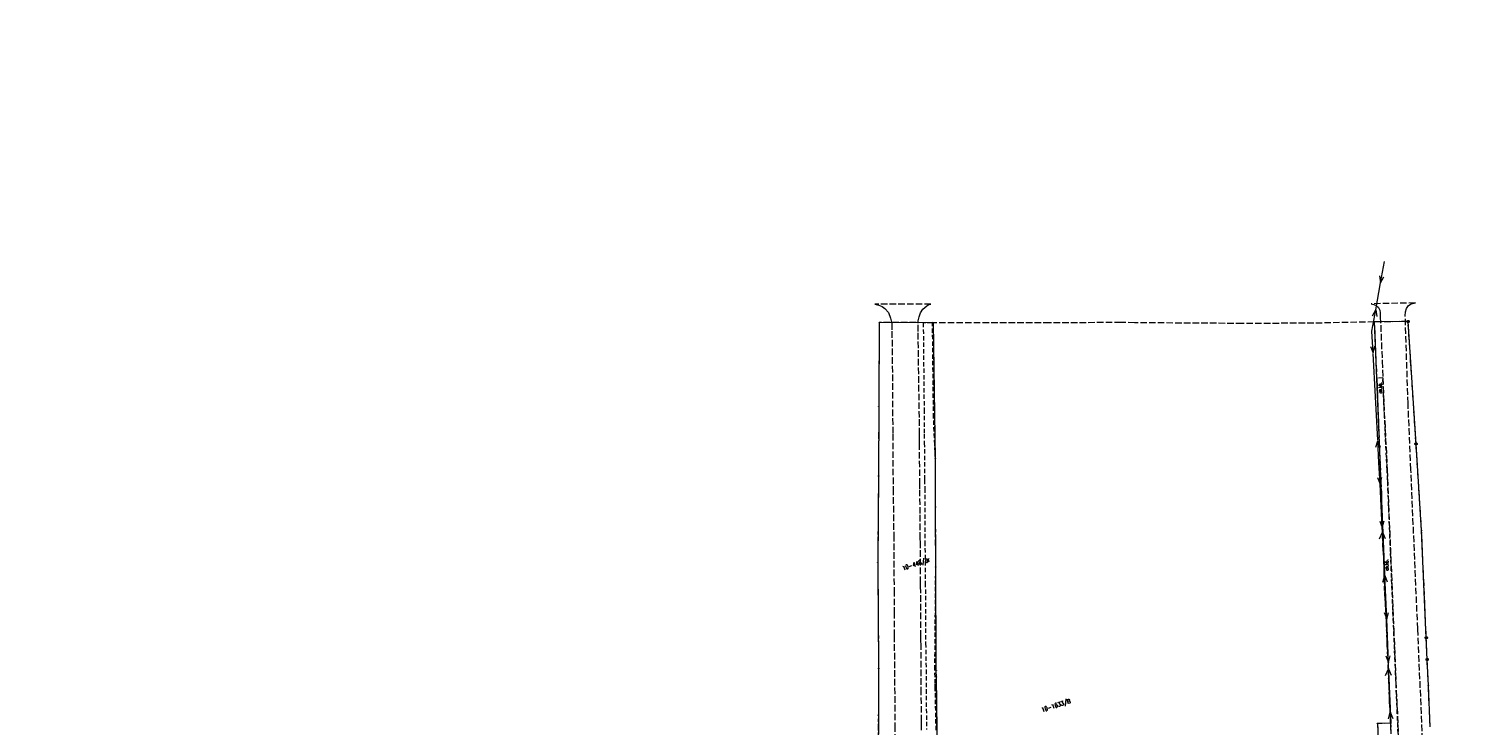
# Model space of a CAD drawing. Header units: millimetres. Extents: x -44596 to 32114, y 34976 to 82978.
# Tile 17 of 63: x -44596 to -11135, y 66933 to 82978. Entities that reach past the tile are written whole.
import ezdxf
from ezdxf.xclip import XClip

# ---------------------------------------------------------------- set-up
doc = ezdxf.new("R2010")
doc.units = ezdxf.units.MM
doc.header["$MEASUREMENT"] = 0
doc.header["$XCLIPFRAME"] = 0
for name, pattern in [('1_OTKC', [150, 100, -50]), ('1_OTKJ', [200, 150, -50]), ('EGKK', [200, 150, -50]), ('Wipeout_Contour', [100, 0, -100])]:
    doc.linetypes.add(name, pattern=pattern)
for name, color, linetype in [('_______MAPA_DC_PROJEKTOWYCH', 7, 'Continuous'), ('Mlawa_szkola_MDCP_1_5________MAPA_DC_PROJEKTOWYCH', 7, 'Continuous'), ('Mlawa_szkola_MDCP_1_5_Dzialki', 7, 'Continuous'), ('Mlawa_szkola_MDCP_1_5_Kontury', 7, 'Continuous'), ('Mlawa_szkola_MDCP_1_5_Numery_konturow', 7, 'Continuous'), ('Mlawa_szkola_MDCP_1_5_OTK_E_T_1', 7, 'Continuous'), ('Mlawa_szkola_MDCP_1_5_OTK_L_0', 7, 'Continuous'), ('Mlawa_szkola_MDCP_1_5_OTK_L_2', 7, 'Continuous'), ('Mlawa_szkola_MDCP_1_5_Punkty', 7, 'Continuous'), ('Mlawa_szkola_MDCP_1_5_SUEP_L_0', 7, 'Continuous')]:
    doc.layers.add(name, color=color, linetype=linetype)
doc.styles.add('GENERATED_STYLE_2', font='txt')

# ---------------------------------------------------------------- blocks, each defined once
blk = doc.blocks.new('Rysunek_1_5', base_point=(25847, 58549))
at = {"color": 254, "linetype": 'Wipeout_Contour', "lineweight": 0, "ltscale": 267472.931025}
blk.add_wipeout([(12367, 34548), (50981, 47322), (39327, 82550), (713, 69776)], dxfattribs=at).dxf.layer = 'Mlawa_szkola_MDCP_1_5________MAPA_DC_PROJEKTOWYCH'
at = {"layer": 'Mlawa_szkola_MDCP_1_5_Dzialki', "color": 7, "linetype": 'Continuous', "lineweight": 13}
for p, q in [((20279, 75793), (20269, 73866)), ((21529, 75789), (20279, 75793)), ((21571, 72656), (21529, 75789)), ((32452, 75815), (31674, 75808)), ((31674, 75808), (31772, 73385)), ((32634, 72999), (32452, 75815)), ((20269, 73866), (20262, 72259)), ((31772, 73385), (31832, 71869)), ((32762, 71003), (32634, 72999)), ((21577, 71547), (21571, 72656)), ((20262, 72259), (20244, 70265)), ((31832, 71869), (31906, 70021)), ((21580, 70165), (21577, 71547)), ((32870, 68535), (32762, 71003)), ((20244, 70265), (20266, 67827)), ((21592, 67780), (21580, 70165)), ((31906, 70021), (31908, 69722)), ((31908, 69722), (31955, 68716)), ((31955, 68716), (32007, 67590)), ((32891, 68036), (32870, 68535)), ((32917, 67435), (32891, 68036)), ((20266, 67827), (20260, 66753)), ((21595, 67630), (21592, 67780)), ((21619, 65813), (21595, 67630)), ((32007, 67590), (32053, 66567)), ((32958, 66487), (32917, 67435)), ((20260, 66753), (20252, 65871)), ((32053, 66567), (31746, 66562)), ((31746, 66562), (31832, 64556))]:
    blk.add_line(p, q, dxfattribs=at)
at = {"layer": 'Mlawa_szkola_MDCP_1_5_Kontury', "color": 7, "linetype": 'EGKK', "lineweight": 13}
for p, q in [((20279, 75793), (20269, 73866)), ((21529, 75789), (20279, 75793)), ((21571, 72656), (21529, 75789)), ((24206, 75784), (21529, 75789)), ((25841, 75795), (24206, 75784)), ((26158, 75788), (25841, 75795)), ((28640, 75771), (26158, 75788)), ((30281, 75778), (28640, 75771)), ((31674, 75808), (30281, 75778)), ((32452, 75815), (31674, 75808)), ((31674, 75808), (31772, 73385)), ((32634, 72999), (32452, 75815)), ((20269, 73866), (20262, 72259)), ((31772, 73385), (31832, 71869)), ((32762, 71003), (32634, 72999)), ((21577, 71547), (21571, 72656)), ((20262, 72259), (20244, 70265)), ((31832, 71869), (31906, 70021)), ((21580, 70165), (21577, 71547)), ((32870, 68535), (32762, 71003)), ((20244, 70265), (20266, 67827)), ((21592, 67780), (21580, 70165)), ((31906, 70021), (31908, 69722)), ((31908, 69722), (31955, 68716)), ((31955, 68716), (32007, 67590)), ((32891, 68036), (32870, 68535)), ((32917, 67435), (32891, 68036)), ((20266, 67827), (20260, 66753)), ((21619, 65813), (21592, 67780)), ((32007, 67590), (32053, 66567)), ((32958, 66487), (32917, 67435)), ((20260, 66753), (20252, 65871)), ((32053, 66567), (31746, 66562)), ((31746, 66562), (31832, 64556))]:
    blk.add_line(p, q, dxfattribs=at)
at = {"layer": 'Mlawa_szkola_MDCP_1_5_OTK_L_0', "color": 7, "linetype": '1_OTKJ', "lineweight": 13}
for p, q in [((21469, 76217), (20176, 76215)), ((20176, 76215), (20270, 76190)), ((20270, 76190), (20350, 76162)), ((20350, 76162), (20412, 76118)), ((20412, 76118), (20494, 76026)), ((20494, 76026), (20540, 75895)), ((21195, 75922), (21232, 76017)), ((21232, 76017), (21286, 76100)), ((21286, 76100), (21373, 76177)), ((21373, 76177), (21422, 76207)), ((21422, 76207), (21469, 76217)), ((32618, 76243), (31604, 76226)), ((31604, 76226), (31664, 76210)), ((31664, 76210), (31720, 76185)), ((31720, 76185), (31767, 76139)), ((31767, 76139), (31798, 76081)), ((31798, 76081), (31806, 76020)), ((31806, 76020), (31812, 75931)), ((32386, 75947), (32390, 76036)), ((32390, 76036), (32415, 76117)), ((32415, 76117), (32464, 76186)), ((32464, 76186), (32524, 76224)), ((32524, 76224), (32618, 76243)), ((20540, 75895), (20570, 75774)), ((20570, 75774), (20571, 75594)), ((21174, 75587), (21177, 75776)), ((21177, 75776), (21179, 75831)), ((21179, 75831), (21195, 75922)), ((31812, 75931), (31854, 74902)), ((32450, 73932), (32386, 75947)), ((20571, 75594), (20585, 74391)), ((21203, 73605), (21174, 75587)), ((31854, 74902), (31872, 74516)), ((20585, 74391), (20590, 73225)), ((31872, 74516), (31893, 73928)), ((31893, 73928), (31970, 72397)), ((32516, 72408), (32450, 73932)), ((21205, 73215), (21203, 73605)), ((20590, 73225), (20598, 71972)), ((21205, 73123), (21205, 73215)), ((21208, 73011), (21205, 73123)), ((21212, 72062), (21208, 73011)), ((31970, 72397), (32120, 68725)), ((32673, 68739), (32516, 72408)), ((20598, 71972), (20607, 71372)), ((21216, 71965), (21212, 72062)), ((21220, 71394), (21216, 71965)), ((20607, 71372), (20613, 70903)), ((21224, 70815), (21220, 71394)), ((20613, 70903), (20620, 69635)), ((21226, 70735), (21224, 70815)), ((21230, 69799), (21226, 70735)), ((20620, 69635), (20620, 69242)), ((21232, 69699), (21230, 69799)), ((21234, 69597), (21232, 69699)), ((21237, 68563), (21234, 69597)), ((20620, 69242), (20622, 69126)), ((20622, 69126), (20624, 68587)), ((32120, 68725), (32274, 65134)), ((32828, 65187), (32673, 68739)), ((20624, 68587), (20641, 66517)), ((21238, 68480), (21237, 68563)), ((21241, 68359), (21238, 68480)), ((21248, 67254), (21241, 68359)), ((21250, 66611), (21248, 67254)), ((21251, 66519), (21250, 66611)), ((20641, 66517), (20642, 65800)), ((21252, 66411), (21251, 66519))]:
    blk.add_line(p, q, dxfattribs=at)
at = {"layer": 'Mlawa_szkola_MDCP_1_5_OTK_L_2', "color": 7, "linetype": '1_OTKC', "lineweight": 13}
for p, q in [((21505, 75795), (21292, 75783)), ((21292, 75783), (21312, 73793)), ((21529, 73609), (21505, 75795)), ((31872, 74516), (31727, 74512)), ((31727, 74512), (31736, 74395)), ((31736, 74395), (31753, 73931)), ((31893, 73928), (31872, 74516)), ((21312, 73793), (21317, 73220)), ((31753, 73931), (31772, 73393)), ((31970, 72397), (31893, 73928)), ((21557, 72987), (21529, 73609)), ((31772, 73393), (31819, 72256)), ((21317, 73220), (21317, 73027)), ((21317, 73027), (21321, 72173)), ((21571, 72657), (21557, 72987)), ((21573, 72258), (21571, 72657)), ((32120, 68725), (31970, 72397)), ((21321, 72173), (21327, 71975)), ((21327, 71975), (21331, 70745)), ((21577, 71000), (21573, 72258)), ((31819, 72256), (31836, 71891)), ((31836, 71891), (31836, 71562)), ((31836, 71562), (31854, 71019)), ((21578, 70700), (21577, 71000)), ((31854, 71019), (31864, 70669)), ((21331, 70745), (21340, 69797)), ((21580, 70165), (21578, 70700)), ((31864, 70669), (31872, 70571)), ((31872, 70571), (31879, 70481)), ((31879, 70481), (31892, 70130)), ((21560, 67806), (21580, 70165)), ((31892, 70130), (31889, 70024)), ((31889, 70024), (31905, 69590)), ((21340, 69797), (21346, 68407)), ((31905, 69590), (31937, 69098)), ((31937, 69098), (31952, 68746)), ((31952, 68746), (31963, 68363)), ((32274, 65134), (32120, 68725)), ((21346, 68407), (21359, 67798)), ((31963, 68363), (31986, 67875)), ((21359, 67798), (21359, 67347)), ((21568, 67481), (21560, 67806)), ((31986, 67875), (32000, 67584)), ((21359, 67347), (21367, 66423)), ((21569, 67370), (21568, 67481)), ((21588, 66409), (21569, 67370)), ((32000, 67584), (32017, 67063)), ((32017, 67063), (32050, 66576)), ((32050, 66576), (32057, 66310))]:
    blk.add_line(p, q, dxfattribs=at)
at = {"layer": 'Mlawa_szkola_MDCP_1_5_Punkty', "color": 7, "linetype": 'Continuous', "lineweight": 13}
for centre, radius in [((20279, 75793), 4.5), ((21529, 75789), 4.5), ((31674, 75808), 4.5), ((32452, 75815), 25), ((20269, 73866), 4.5), ((31772, 73385), 4.5), ((32634, 72999), 25), ((21571, 72656), 4.5), ((20262, 72259), 4.5), ((31832, 71869), 4.5), ((21577, 71547), 4.5), ((32762, 71003), 4.5), ((20244, 70265), 4.5), ((21580, 70165), 4.5), ((31906, 70021), 4.5), ((31908, 69722), 4.5), ((31955, 68716), 4.5), ((32870, 68535), 25), ((32891, 68036), 25), ((20266, 67827), 4.5), ((21592, 67780), 4.5), ((21595, 67630), 4.5), ((32007, 67590), 4.5), ((32917, 67435), 4.5), ((20260, 66753), 4.5), ((31746, 66562), 4.5), ((32053, 66567), 4.5)]:
    blk.add_circle(centre, radius, dxfattribs=at)
at = {"layer": 'Mlawa_szkola_MDCP_1_5_SUEP_L_0', "color": 7, "linetype": 'Continuous', "lineweight": 13}
for p, q in [((31818, 76709), (31906, 77201)), ((31707, 76086), (31818, 76709)), ((31796, 76865), (31818, 76709)), ((31818, 76709), (31894, 76848)), ((31619, 75593), (31707, 76086)), ((31632, 75947), (31707, 76086)), ((31707, 76086), (31730, 75929)), ((31646, 75094), (31619, 75593)), ((31588, 75241), (31646, 75094)), ((31646, 75094), (31688, 75247)), ((31753, 73085), (31646, 75082)), ((31711, 72921), (31753, 73073)), ((31780, 72574), (31753, 73073)), ((31753, 73073), (31811, 72926)), ((31806, 72075), (31780, 72574)), ((31748, 72222), (31806, 72075)), ((31806, 72075), (31848, 72227)), ((31857, 71076), (31806, 72075)), ((31796, 70812), (31863, 70965)), ((31800, 71223), (31857, 71076)), ((31857, 71076), (31900, 71229)), ((31863, 70965), (31857, 71076)), ((31915, 69967), (31863, 70965)), ((31863, 70965), (31921, 70818)), ((31873, 69814), (31915, 69967)), ((31941, 69467), (31915, 69967)), ((31915, 69967), (31973, 69819)), ((31960, 68968), (31941, 69467)), ((31904, 69116), (31960, 68968)), ((31960, 68968), (32004, 69119)), ((31998, 67968), (31960, 68968)), ((31942, 68116), (31998, 67968)), ((31998, 67968), (32042, 68120)), ((32003, 67820), (31998, 67968)), ((31934, 67667), (32003, 67820)), ((32041, 66821), (32003, 67820)), ((32003, 67820), (32059, 67672)), ((31997, 66669), (32041, 66821)), ((32060, 66321), (32041, 66821)), ((32041, 66821), (32097, 66673))]:
    blk.add_line(p, q, dxfattribs=at)
at = {"layer": 'Mlawa_szkola_MDCP_1_5_Numery_konturow', "color": 7, "linetype": 'Continuous', "lineweight": 13, "char_height": 100, "rotation": 18.305, "style": 'GENERATED_STYLE_2'}
for s, insert, attachment_point in [('\\A1;{\\W0.700000x;\\pql;\\FSimplex.shx;10-448/dr}', (20798, 70182), 1), ('\\A1;{\\W0.700000x;\\pql;\\FSimplex.shx;10-1633/B}', (24022, 66853), 4)]:
    blk.add_mtext(s, dxfattribs=dict(at, insert=insert, attachment_point=attachment_point))
at = {"layer": 'Mlawa_szkola_MDCP_1_5_OTK_E_T_1', "color": 7, "linetype": 'Continuous', "lineweight": 13, "char_height": 75, "attachment_point": 4, "style": 'GENERATED_STYLE_2'}
for insert, rotation in [((31816, 74162), 92.0253), ((31966, 70084), 92.0864)]:
    blk.add_mtext('\\A1;{\\W0.700000x;\\pql;\\FSimplex.shx;ch.kb.}', dxfattribs=dict(at, insert=insert, rotation=rotation))

msp = doc.modelspace()

# ---------------------------------------------------------------- block references
at = {"layer": '_______MAPA_DC_PROJEKTOWYCH', "color": 151, "linetype": 'Continuous', "lineweight": 20, "true_color": 0x80c2ff}
ref = msp.add_blockref('Rysunek_1_5', (-19461.7, 58977.2), dxfattribs=at)
XClip(ref).set_block_clipping_path([(12367.1034969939, 34548.0583965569), (50980.912682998, 47322.0641223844), (39326.858204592, 82550.4369234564), (713.049018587, 69776.4311976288)])

doc.saveas('drawing.dxf')
